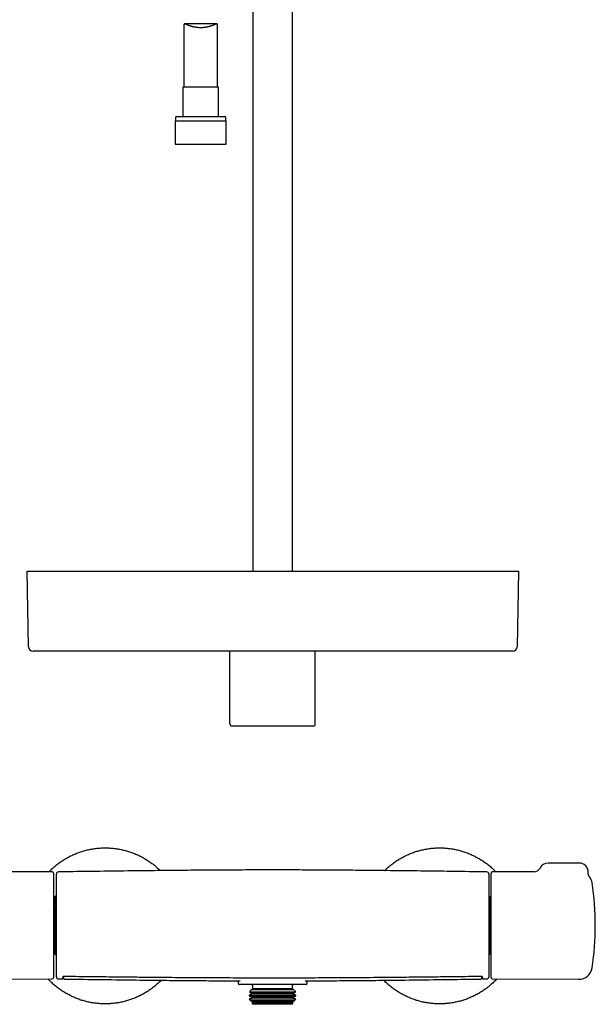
# Model space of a CAD drawing. Header units: millimetres. Extents: x 8 to 822, y 12 to 1777.
# Tile 10 of 14: x 327 to 585, y 951 to 1393. Entities that reach past the tile are written whole.
import ezdxf

# ---------------------------------------------------------------- set-up
doc = ezdxf.new("R2010")
doc.units = ezdxf.units.MM

msp = doc.modelspace()

# ---------------------------------------------------------------- linework, layer by layer
at = {"color": 7, "linetype": 'Continuous', "lineweight": 30}
for p, q in [((431.25, 1405.96), (431.25, 1145.68)), ((449.05, 1145.68), (449.05, 1405.96)), ((400.4, 1390.84), (400.4, 1362.84)), ((415.13, 1391.2), (400.68, 1391.2)), ((415.4, 1362.84), (415.4, 1390.84)), ((399.85, 1362.84), (399.85, 1349.71)), ((407.9, 1362.84), (399.85, 1362.84)), ((415.95, 1362.84), (407.9, 1362.84)), ((415.95, 1349.71), (415.95, 1362.84)), ((396.6, 1349.21), (396.6, 1347.71)), ((397.1, 1349.71), (407.9, 1349.71)), ((407.9, 1349.71), (418.7, 1349.71)), ((419.2, 1347.71), (419.2, 1349.21)), ((396.43, 1347.71), (396.43, 1337.21)), ((396.43, 1347.71), (407.9, 1347.71)), ((407.9, 1347.71), (419.38, 1347.71)), ((419.38, 1337.21), (419.38, 1347.71)), ((396.43, 1337.21), (407.9, 1337.21)), ((407.9, 1337.21), (419.38, 1337.21)), ((330.68, 1111.65), (330.09, 1145.68)), ((330.09, 1145.68), (344.08, 1145.68)), ((344.08, 1145.68), (536.39, 1145.68)), ((536.39, 1145.68), (550.39, 1145.68)), ((550.39, 1145.68), (549.8, 1111.65)), ((344.68, 1109.68), (332.68, 1109.68)), ((535.8, 1109.68), (344.68, 1109.68)), ((420.98, 1077.13), (420.98, 1109.68)), ((459.32, 1077.13), (459.32, 1109.68)), ((547.8, 1109.68), (535.8, 1109.68)), ((427.65, 1076.13), (421.99, 1076.13)), ((452.65, 1076.13), (427.65, 1076.13)), ((458.31, 1076.13), (452.65, 1076.13)), ((577.7, 1014.63), (563.7, 1014.63)), ((341.3, 1010.64), (322.57, 1010.72)), ((341.8, 1010.14), (341.8, 963.13)), ((536.16, 1010.64), (536.16, 1010.64)), ((538.2, 963.13), (538.2, 1010.14)), ((557.43, 1010.72), (538.7, 1010.64)), ((582.31, 1008.47), (582.31, 1008.47)), ((342.43, 999.38), (341.8, 999.38)), ((342.43, 999.38), (342.43, 996)), ((538.2, 999.38), (537.57, 999.38)), ((537.57, 996), (537.57, 999.38)), ((342.43, 996), (342.3, 996)), ((342.3, 996), (342.3, 995.29)), ((342.52, 995.39), (342.3, 995.39)), ((342.3, 995.29), (342.43, 995.29)), ((342.43, 995.29), (342.43, 977.98)), ((537.48, 995.39), (537.7, 995.39)), ((537.57, 996), (537.7, 996)), ((537.57, 977.98), (537.57, 995.29)), ((537.57, 995.29), (537.7, 995.29)), ((537.7, 996), (537.7, 995.29)), ((342.43, 977.98), (342.3, 977.98)), ((342.3, 977.27), (342.3, 977.98)), ((342.52, 977.87), (342.3, 977.87)), ((342.43, 977.27), (342.3, 977.27)), ((342.43, 977.27), (342.43, 973.88)), ((537.48, 977.87), (537.7, 977.87)), ((537.57, 977.98), (537.7, 977.98)), ((537.57, 973.88), (537.57, 977.27)), ((537.57, 977.27), (537.7, 977.27)), ((537.7, 977.98), (537.7, 977.27)), ((341.8, 973.88), (342.43, 973.88)), ((537.57, 973.88), (538.2, 973.88)), ((302.47, 962.46), (341.3, 962.63)), ((344.14, 962.62), (345.8, 962.6)), ((345.8, 962.6), (345.8, 962.6)), ((346.8, 962.58), (346.8, 962.58)), ((424.65, 961.2), (424.65, 960.63)), ((455.15, 960.13), (425.15, 960.13)), ((431.15, 959.73), (431.15, 958.23)), ((449.15, 958.23), (449.15, 959.73)), ((455.65, 960.63), (455.65, 961.21)), ((455.65, 961.21), (455.65, 961.21)), ((533.5, 962.58), (533.5, 962.58)), ((534.5, 962.6), (536.16, 962.62)), ((534.5, 962.6), (534.5, 962.6)), ((538.7, 962.63), (577.53, 962.46)), ((431.03, 956.13), (429.67, 955.35)), ((429.67, 955.35), (429.67, 955.11)), ((450.63, 955.35), (429.67, 955.35)), ((429.67, 955.11), (431.03, 954.33)), ((429.67, 955.11), (443.22, 955.11)), ((430.6, 957.68), (429.77, 956.85)), ((429.77, 956.85), (431.03, 956.13)), ((429.77, 956.85), (443.19, 956.85)), ((431.03, 957.93), (430.6, 957.68)), ((449.7, 957.68), (430.6, 957.68)), ((431.15, 958.23), (430.91, 957.99)), ((430.91, 957.99), (431.03, 957.93)), ((430.91, 957.99), (442.86, 957.99)), ((449.27, 957.93), (431.03, 957.93)), ((449.27, 956.13), (431.03, 956.13)), ((449.15, 958.23), (431.15, 958.23)), ((442.86, 957.99), (449.39, 957.99)), ((443.19, 956.85), (450.53, 956.85)), ((443.22, 955.11), (450.63, 955.11)), ((449.39, 957.99), (449.15, 958.23)), ((449.27, 957.93), (449.39, 957.99)), ((449.7, 957.68), (449.27, 957.93)), ((449.27, 956.13), (450.53, 956.85)), ((450.63, 955.35), (449.27, 956.13)), ((449.27, 954.33), (450.63, 955.11)), ((450.53, 956.85), (449.7, 957.68)), ((450.63, 955.11), (450.63, 955.35)), ((431.03, 954.33), (429.71, 953.57)), ((429.71, 953.57), (430.39, 952.9)), ((450.59, 953.57), (429.71, 953.57)), ((430.39, 952.9), (431.03, 952.53)), ((430.39, 952.9), (443.01, 952.9)), ((431.03, 952.53), (430.85, 952.43)), ((430.85, 952.43), (431.05, 952.23)), ((449.45, 952.43), (430.85, 952.43)), ((449.27, 954.33), (431.03, 954.33)), ((449.27, 952.53), (431.03, 952.53)), ((431.05, 952.23), (431.05, 951.53)), ((449.25, 952.23), (431.05, 952.23)), ((431.05, 951.53), (431.35, 951.23)), ((449.25, 951.53), (431.05, 951.53)), ((448.95, 951.23), (431.35, 951.23)), ((443.01, 952.9), (449.91, 952.9)), ((448.95, 951.23), (449.25, 951.53)), ((449.25, 952.23), (449.45, 952.43)), ((449.25, 951.53), (449.25, 952.23)), ((450.59, 953.57), (449.27, 954.33)), ((449.27, 952.53), (449.91, 952.9)), ((449.45, 952.43), (449.27, 952.53)), ((449.91, 952.9), (450.59, 953.57))]:
    msp.add_line(p, q, dxfattribs=at)
for centre, radius, start, end in [((397.1, 1349.21), 0.5, 90, 180), ((418.7, 1349.21), 0.5, 0, 90), ((332.68, 1111.68), 2, 181, 270), ((547.8, 1111.68), 2, 270, 359), ((557.42, 1013.72), 3, 270.2518, 333.8743), ((563.7, 1010.63), 4, 90, 153.8538), ((577.7, 1010.63), 4, 357.2547, 90), ((341.3, 1010.14), 0.5, 360, 89.75), ((344.15, 1009.65), 1, 90.7988, 180), ((536.15, 1009.65), 1, 359.9997, 89.2025), ((538.7, 1010.14), 0.5, 90.25, 180), ((577.56, 1004.81), 6, 8.4268, 37.6145), ((454.9, 986.63), 130, 351.5732, 8.4268), ((343.31, 998.95), 0.98, 99.533, 153.9742), ((536.69, 998.95), 0.98, 26.0258, 61.8731), ((343.31, 974.31), 0.98, 206.0258, 260.4658), ((536.69, 974.31), 0.98, 298.0722, 333.9742), ((344.15, 963.62), 1, 179.7606, 269.2022), ((536.15, 963.62), 1, 270.7988, 0), ((577.56, 968.46), 6, 269.75, 351.5732), ((341.3, 963.13), 0.5, 270.25, 0), ((425.15, 960.63), 0.5, 180, 270), ((430.65, 959.73), 0.5, 0, 53.1301), ((449.65, 959.73), 0.5, 126.8699, 180), ((455.15, 960.63), 0.5, 270, 0), ((538.7, 963.13), 0.5, 180, 269.75)]:
    msp.add_arc(centre, radius, start, end, dxfattribs=at)
for centre, start_param, end_param in [((421.99, 1077.13), 0, 1.570796), ((458.31, 1077.13), 1.570796, 3.141593)]:
    msp.add_ellipse(centre, major_axis=(-1.01, 0), ratio=0.994104, start_param=start_param, end_param=end_param, dxfattribs=at)
for points, knots in [([(415.4, 1390.84), (415.4, 1390.85), (415.4, 1390.89), (415.4, 1390.94), (415.39, 1391), (415.37, 1391.06), (415.35, 1391.1), (415.32, 1391.14), (415.28, 1391.16), (415.24, 1391.18), (415.19, 1391.2), (415.14, 1391.2), (415.07, 1391.2), (415, 1391.19), (414.91, 1391.17), (414.82, 1391.14), (414.72, 1391.11), (414.61, 1391.07), (414.49, 1391.02), (414.37, 1390.98), (414.22, 1390.92), (414.03, 1390.84), (413.78, 1390.73), (413.47, 1390.61), (413.14, 1390.48), (412.82, 1390.37), (412.53, 1390.27), (412.27, 1390.18), (412.01, 1390.1), (411.74, 1390.03), (411.46, 1389.95), (411.17, 1389.88), (410.87, 1389.81), (410.56, 1389.75), (410.25, 1389.7), (409.9, 1389.64), (409.49, 1389.59), (409.11, 1389.56), (408.79, 1389.53), (408.55, 1389.52), (408.31, 1389.51), (408.04, 1389.51), (407.76, 1389.51), (407.41, 1389.52), (407.04, 1389.53), (406.62, 1389.56), (406.2, 1389.61), (405.83, 1389.66), (405.51, 1389.71), (405.25, 1389.75), (404.99, 1389.81), (404.73, 1389.86), (404.48, 1389.92), (404.23, 1389.98), (403.99, 1390.05), (403.76, 1390.12), (403.52, 1390.19), (403.24, 1390.28), (402.94, 1390.39), (402.61, 1390.51), (402.29, 1390.63), (402.03, 1390.74), (401.82, 1390.82), (401.67, 1390.88), (401.53, 1390.94), (401.4, 1390.99), (401.27, 1391.04), (401.15, 1391.09), (401.04, 1391.13), (400.94, 1391.16), (400.83, 1391.18), (400.71, 1391.2), (400.63, 1391.2), (400.57, 1391.18), (400.53, 1391.16), (400.49, 1391.14), (400.46, 1391.11), (400.44, 1391.07), (400.42, 1391.02), (400.41, 1390.97), (400.41, 1390.91), (400.41, 1390.86), (400.4, 1390.84)], [0, 0, 0, 0, 0.003644, 0.0128, 0.021956, 0.030928, 0.039901, 0.048956, 0.058012, 0.06723, 0.07645, 0.085745, 0.09504, 0.105466, 0.115893, 0.126401, 0.13691, 0.147564, 0.158219, 0.168936, 0.179653, 0.193147, 0.213566, 0.234067, 0.254813, 0.275639, 0.289644, 0.303233, 0.316869, 0.330529, 0.344372, 0.358242, 0.372305, 0.386398, 0.400552, 0.413522, 0.43318, 0.452931, 0.462957, 0.472983, 0.483061, 0.493139, 0.506727, 0.518421, 0.536115, 0.553881, 0.571864, 0.589918, 0.602061, 0.613835, 0.62561, 0.637457, 0.649304, 0.661294, 0.673284, 0.685342, 0.6974, 0.710282, 0.729749, 0.749282, 0.76902, 0.788828, 0.802138, 0.813084, 0.82403, 0.835035, 0.84604, 0.857181, 0.868321, 0.879547, 0.890771, 0.90751, 0.924346, 0.932878, 0.941411, 0.950009, 0.958607, 0.966986, 0.975365, 0.983813, 0.992261, 1, 1, 1, 1]), ([(339.8, 1010.64), (339.91, 1010.76), (340.24, 1011.1), (340.82, 1011.66), (341.52, 1012.32), (342.25, 1012.97), (343.01, 1013.61), (343.8, 1014.23), (344.61, 1014.83), (345.44, 1015.41), (346.28, 1015.96), (347.13, 1016.48), (347.97, 1016.97), (348.82, 1017.43), (349.68, 1017.87), (350.55, 1018.28), (351.43, 1018.67), (352.32, 1019.03), (353.22, 1019.37), (354.14, 1019.68), (355.09, 1019.98), (356.06, 1020.26), (357.04, 1020.5), (358.02, 1020.72), (359.01, 1020.91), (359.99, 1021.06), (360.96, 1021.19), (361.92, 1021.29), (362.88, 1021.37), (363.84, 1021.41), (364.8, 1021.43), (365.76, 1021.43), (366.73, 1021.4), (367.7, 1021.34), (368.69, 1021.25), (369.69, 1021.13), (370.69, 1020.98), (371.68, 1020.81), (372.67, 1020.6), (373.63, 1020.37), (374.58, 1020.12), (375.5, 1019.85), (376.41, 1019.55), (377.32, 1019.22), (378.22, 1018.87), (379.1, 1018.5), (379.98, 1018.1), (380.86, 1017.67), (381.74, 1017.21), (382.62, 1016.72), (383.48, 1016.2), (384.33, 1015.66), (385.17, 1015.09), (385.97, 1014.51), (386.75, 1013.92), (387.49, 1013.31), (388.23, 1012.69), (388.94, 1012.04), (389.45, 1011.55), (389.72, 1011.28), (389.77, 1011.23)], [0, 0, 0, 0, 0.008549, 0.025837, 0.043125, 0.060413, 0.078524, 0.096636, 0.114747, 0.132858, 0.150969, 0.169081, 0.186369, 0.203657, 0.220945, 0.238233, 0.255521, 0.272809, 0.290097, 0.307385, 0.325496, 0.343607, 0.361719, 0.37983, 0.397941, 0.416052, 0.43334, 0.450629, 0.467917, 0.485205, 0.502493, 0.519781, 0.537069, 0.554357, 0.572468, 0.590579, 0.608691, 0.626802, 0.644913, 0.663024, 0.680312, 0.6976, 0.714888, 0.732176, 0.749464, 0.766753, 0.784041, 0.801329, 0.81944, 0.837551, 0.855662, 0.873774, 0.891885, 0.909996, 0.927284, 0.944572, 0.96186, 0.979148, 0.996436, 1, 1, 1, 1]), ([(490.38, 1011.23), (490.44, 1011.29), (490.73, 1011.59), (491.28, 1012.11), (492.03, 1012.78), (492.79, 1013.42), (493.55, 1014.04), (494.32, 1014.62), (495.1, 1015.18), (495.9, 1015.71), (496.71, 1016.23), (497.54, 1016.72), (498.37, 1017.19), (499.24, 1017.65), (500.13, 1018.09), (501.05, 1018.5), (501.98, 1018.89), (502.92, 1019.26), (503.87, 1019.59), (504.81, 1019.9), (505.75, 1020.17), (506.68, 1020.41), (507.62, 1020.63), (508.56, 1020.82), (509.51, 1020.99), (510.46, 1021.13), (511.42, 1021.24), (512.39, 1021.33), (513.38, 1021.39), (514.39, 1021.43), (515.4, 1021.43), (516.41, 1021.41), (517.41, 1021.36), (518.4, 1021.28), (519.37, 1021.17), (520.33, 1021.04), (521.28, 1020.88), (522.22, 1020.7), (523.16, 1020.49), (524.09, 1020.25), (525.02, 1019.99), (525.95, 1019.7), (526.89, 1019.38), (527.84, 1019.03), (528.77, 1018.65), (529.69, 1018.24), (530.6, 1017.8), (531.48, 1017.35), (532.34, 1016.88), (533.17, 1016.39), (533.99, 1015.89), (534.79, 1015.35), (535.58, 1014.8), (536.35, 1014.23), (537.11, 1013.63), (537.86, 1013.01), (538.6, 1012.35), (539.34, 1011.66), (539.92, 1011.09), (540.25, 1010.75), (540.34, 1010.64)], [0, 0, 0, 0, 0.0044681, 0.02258, 0.0406919, 0.0588038, 0.0760925, 0.0933812, 0.11067, 0.1279587, 0.1452474, 0.1625361, 0.1798248, 0.1971135, 0.2152254, 0.2333373, 0.2514493, 0.2695612, 0.2876731, 0.305785, 0.3230737, 0.3403625, 0.3576512, 0.3749399, 0.3922286, 0.4095173, 0.426806, 0.4440947, 0.4622066, 0.4803186, 0.4984305, 0.5165424, 0.5346543, 0.5527663, 0.570055, 0.5873437, 0.6046324, 0.6219211, 0.6392098, 0.6564985, 0.6737872, 0.6910759, 0.7091878, 0.7272998, 0.7454117, 0.7635236, 0.7816355, 0.7997475, 0.8170362, 0.8343249, 0.8516136, 0.8689023, 0.886191, 0.9034797, 0.9207684, 0.9380571, 0.956169, 0.974281, 0.9923929, 1, 1, 1, 1]), ([(343.15, 963.62), (343.15, 963.62), (343.15, 963.62), (343.15, 963.65), (343.15, 963.7), (343.15, 963.78), (343.15, 963.88), (343.15, 964.01), (343.15, 964.17), (343.15, 964.35), (343.15, 964.55), (343.15, 964.78), (343.15, 965.03), (343.15, 965.32), (343.15, 965.63), (343.15, 965.96), (343.15, 966.32), (343.15, 966.7), (343.15, 967.09), (343.15, 967.51), (343.15, 967.94), (343.15, 968.4), (343.15, 968.89), (343.15, 969.4), (343.15, 969.94), (343.15, 970.49), (343.15, 971.06), (343.15, 971.63), (343.15, 972.22), (343.15, 972.83), (343.15, 973.45), (343.15, 974.09), (343.15, 974.76), (343.15, 975.44), (343.15, 976.13), (343.15, 976.84), (343.15, 977.55), (343.15, 978.27), (343.15, 978.99), (343.15, 979.71), (343.15, 980.45), (343.15, 981.19), (343.15, 981.95), (343.15, 982.73), (343.15, 983.51), (343.15, 984.29), (343.15, 985.06), (343.15, 985.84), (343.15, 986.6), (343.15, 987.36), (343.15, 988.13), (343.15, 988.9), (343.15, 989.67), (343.15, 990.45), (343.15, 991.22), (343.15, 991.99), (343.15, 992.74), (343.15, 993.49), (343.15, 994.21), (343.15, 994.93), (343.15, 995.64), (343.15, 996.34), (343.15, 997.04), (343.15, 997.74), (343.15, 998.42), (343.15, 999.09), (343.15, 999.74), (343.15, 1000.36), (343.15, 1000.97), (343.15, 1001.56), (343.15, 1002.14), (343.15, 1002.7), (343.15, 1003.25), (343.15, 1003.78), (343.15, 1004.3), (343.15, 1004.79), (343.15, 1005.26), (343.15, 1005.7), (343.15, 1006.12), (343.15, 1006.52), (343.15, 1006.89), (343.15, 1007.25), (343.15, 1007.58), (343.15, 1007.9), (343.15, 1008.19), (343.15, 1008.45), (343.15, 1008.68), (343.15, 1008.89), (343.15, 1009.07), (343.15, 1009.23), (343.15, 1009.36), (343.15, 1009.47), (343.15, 1009.56), (343.15, 1009.61), (343.15, 1009.64), (343.15, 1009.64), (343.15, 1009.64)], [0, 0, 0, 0, 0.006244, 0.016813, 0.027383, 0.037946, 0.048498, 0.059074, 0.069659, 0.080247, 0.090831, 0.101407, 0.112291, 0.123185, 0.134082, 0.144976, 0.15586, 0.166456, 0.177061, 0.187669, 0.198274, 0.20887, 0.219774, 0.230688, 0.241605, 0.252519, 0.263423, 0.274018, 0.284622, 0.295229, 0.305833, 0.316429, 0.327331, 0.338242, 0.349157, 0.360068, 0.37097, 0.381545, 0.392129, 0.402716, 0.413301, 0.423876, 0.434758, 0.445648, 0.456542, 0.467433, 0.478314, 0.488878, 0.499452, 0.510028, 0.520602, 0.531166, 0.542038, 0.552918, 0.563803, 0.574683, 0.585555, 0.596119, 0.606692, 0.617268, 0.62784, 0.638404, 0.649276, 0.660157, 0.671042, 0.681923, 0.692795, 0.703369, 0.713952, 0.724538, 0.735121, 0.745695, 0.756577, 0.767469, 0.778364, 0.789256, 0.800138, 0.810708, 0.821287, 0.831869, 0.842448, 0.853019, 0.863895, 0.87478, 0.885669, 0.896555, 0.907431, 0.918001, 0.928579, 0.93916, 0.949739, 0.960309, 0.971183, 0.982066, 0.992953, 1, 1, 1, 1]), ([(536.16, 1010.65), (531.97, 1010.71), (523.24, 1010.83), (509.99, 1011), (496.41, 1011.17), (483.8, 1011.3), (472.16, 1011.41), (461.49, 1011.48), (450.82, 1011.52), (440.08, 1011.54), (429.29, 1011.52), (418.42, 1011.47), (407.56, 1011.4), (396.69, 1011.31), (384.71, 1011.18), (371.6, 1011.02), (357.7, 1010.84), (348.55, 1010.71), (344.14, 1010.65)], [0, 0, 0, 0, 0.065587, 0.136308, 0.207029, 0.277748, 0.333312, 0.388875, 0.444438, 0.5, 0.556572, 0.613145, 0.669718, 0.726293, 0.782868, 0.856956, 0.931045, 1, 1, 1, 1]), ([(537.15, 1009.64), (537.15, 1009.64), (537.15, 1009.64), (537.15, 1009.62), (537.15, 1009.56), (537.15, 1009.48), (537.15, 1009.38), (537.15, 1009.24), (537.15, 1009.08), (537.15, 1008.9), (537.15, 1008.69), (537.15, 1008.46), (537.15, 1008.2), (537.15, 1007.92), (537.15, 1007.62), (537.15, 1007.29), (537.15, 1006.93), (537.15, 1006.55), (537.15, 1006.14), (537.15, 1005.72), (537.15, 1005.27), (537.15, 1004.81), (537.15, 1004.33), (537.15, 1003.83), (537.15, 1003.31), (537.15, 1002.77), (537.15, 1002.2), (537.15, 1001.61), (537.15, 1001.01), (537.15, 1000.38), (537.15, 999.75), (537.15, 999.11), (537.15, 998.46), (537.15, 997.8), (537.15, 997.12), (537.15, 996.43), (537.15, 995.72), (537.15, 994.99), (537.15, 994.25), (537.15, 993.51), (537.15, 992.76), (537.15, 992.01), (537.15, 991.27), (537.15, 990.51), (537.15, 989.76), (537.15, 988.99), (537.15, 988.22), (537.15, 987.43), (537.15, 986.64), (537.15, 985.86), (537.15, 985.08), (537.15, 984.31), (537.15, 983.55), (537.15, 982.79), (537.15, 982.04), (537.15, 981.29), (537.15, 980.53), (537.15, 979.78), (537.15, 979.03), (537.15, 978.29), (537.15, 977.57), (537.15, 976.86), (537.15, 976.17), (537.15, 975.5), (537.15, 974.83), (537.15, 974.17), (537.15, 973.53), (537.15, 972.88), (537.15, 972.26), (537.15, 971.65), (537.15, 971.07), (537.15, 970.51), (537.15, 969.97), (537.15, 969.45), (537.15, 968.95), (537.15, 968.46), (537.15, 967.99), (537.15, 967.54), (537.15, 967.11), (537.15, 966.71), (537.15, 966.33), (537.15, 965.97), (537.15, 965.65), (537.15, 965.35), (537.15, 965.07), (537.15, 964.81), (537.15, 964.57), (537.15, 964.36), (537.15, 964.18), (537.15, 964.02), (537.15, 963.89), (537.15, 963.78), (537.15, 963.7), (537.15, 963.65), (537.15, 963.62), (537.15, 963.62), (537.15, 963.62)], [0, 0, 0, 0, 0.006312, 0.016892, 0.02747, 0.038039, 0.048913, 0.059796, 0.070682, 0.081566, 0.092439, 0.103008, 0.113586, 0.124167, 0.134745, 0.145314, 0.15619, 0.167076, 0.177965, 0.188851, 0.199728, 0.210301, 0.220883, 0.231468, 0.24205, 0.252624, 0.263506, 0.274397, 0.285292, 0.296184, 0.307066, 0.31763, 0.328202, 0.338778, 0.34935, 0.359914, 0.370785, 0.381666, 0.392549, 0.40343, 0.414301, 0.424866, 0.43544, 0.446016, 0.45659, 0.467155, 0.478025, 0.488905, 0.499788, 0.510667, 0.521537, 0.532113, 0.542697, 0.553284, 0.563868, 0.574444, 0.585324, 0.596214, 0.607107, 0.617997, 0.628877, 0.639471, 0.650074, 0.660681, 0.671284, 0.681878, 0.69278, 0.703692, 0.714606, 0.725517, 0.736419, 0.747014, 0.757618, 0.768224, 0.778828, 0.789423, 0.800328, 0.811242, 0.822159, 0.833073, 0.843977, 0.854552, 0.865136, 0.875723, 0.886307, 0.896882, 0.907766, 0.918659, 0.929556, 0.94045, 0.951334, 0.961885, 0.972449, 0.983018, 0.993586, 1, 1, 1, 1]), ([(582.31, 1008.47), (582.31, 1008.47), (582.28, 1008.51), (582.23, 1008.58), (582.15, 1008.7), (582.09, 1008.81), (582.03, 1008.92), (581.97, 1009.03), (581.92, 1009.16), (581.87, 1009.28), (581.82, 1009.42), (581.78, 1009.55), (581.75, 1009.69), (581.73, 1009.83), (581.71, 1009.97), (581.7, 1010.11), (581.69, 1010.25), (581.69, 1010.36), (581.69, 1010.42), (581.7, 1010.44)], [0, 0, 0, 0, 0.003931, 0.067754, 0.135339, 0.192357, 0.252034, 0.314153, 0.377836, 0.442579, 0.508062, 0.574073, 0.640475, 0.707173, 0.774098, 0.841204, 0.908454, 0.975821, 1, 1, 1, 1]), ([(343.15, 996.38), (343.15, 996.38), (343.09, 996.37), (342.99, 996.35), (342.83, 996.3), (342.7, 996.24), (342.58, 996.16), (342.49, 996.07), (342.45, 996.02), (342.43, 996)], [0, 0, 0, 0, 0.002932, 0.180067, 0.357306, 0.534546, 0.711839, 0.889132, 1, 1, 1, 1]), ([(342.43, 995.29), (342.46, 995.32), (342.51, 995.39), (342.62, 995.48), (342.75, 995.56), (342.89, 995.61), (343.03, 995.65), (343.11, 995.66), (343.15, 995.67)], [0, 0, 0, 0, 0.177302, 0.354603, 0.532154, 0.709704, 0.887162, 1, 1, 1, 1]), ([(537.57, 996), (537.54, 996.03), (537.49, 996.1), (537.38, 996.19), (537.27, 996.26), (537.18, 996.29), (537.15, 996.3)], [0, 0, 0, 0, 0.269673, 0.539345, 0.809026, 1, 1, 1, 1]), ([(537.15, 995.6), (537.15, 995.59), (537.21, 995.58), (537.3, 995.53), (537.42, 995.45), (537.51, 995.37), (537.55, 995.31), (537.57, 995.29)], [0, 0, 0, 0, 0.025195, 0.294113, 0.563111, 0.832111, 1, 1, 1, 1]), ([(343.15, 977.6), (343.15, 977.6), (343.09, 977.6), (342.99, 977.63), (342.83, 977.67), (342.7, 977.74), (342.58, 977.82), (342.49, 977.9), (342.45, 977.96), (342.43, 977.98)], [0, 0, 0, 0, 0.003038, 0.180281, 0.35752, 0.53476, 0.712053, 0.889347, 1, 1, 1, 1]), ([(343.15, 976.89), (343.15, 976.89), (343.09, 976.9), (342.99, 976.92), (342.83, 976.97), (342.7, 977.03), (342.58, 977.11), (342.49, 977.19), (342.45, 977.25), (342.43, 977.27)], [0, 0, 0, 0, 0.003038, 0.180281, 0.35752, 0.53476, 0.712053, 0.889347, 1, 1, 1, 1]), ([(537.15, 977.67), (537.15, 977.67), (537.21, 977.69), (537.3, 977.74), (537.42, 977.82), (537.51, 977.9), (537.55, 977.96), (537.57, 977.98)], [0, 0, 0, 0, 0.025195, 0.294113, 0.563111, 0.832111, 1, 1, 1, 1]), ([(537.15, 976.96), (537.15, 976.97), (537.21, 976.98), (537.3, 977.03), (537.42, 977.11), (537.51, 977.19), (537.55, 977.25), (537.57, 977.27)], [0, 0, 0, 0, 0.025195, 0.294113, 0.563111, 0.832111, 1, 1, 1, 1]), ([(346.05, 963.65), (346.04, 963.59), (346.04, 963.47), (346.04, 963.31), (346.03, 963.22), (346.03, 963.18)], [0, 0, 0, 0, 0.333237, 0.666618, 1, 1, 1, 1]), ([(346.05, 963.64), (346.05, 963.64), (346.05, 963.64), (346.05, 963.64), (346.05, 963.65), (346.06, 963.66), (346.07, 963.68), (346.09, 963.7), (346.11, 963.72), (346.13, 963.74), (346.16, 963.76), (346.19, 963.78), (346.23, 963.79), (346.27, 963.81), (346.31, 963.82), (346.35, 963.83), (346.39, 963.84), (346.43, 963.85), (346.47, 963.85), (346.5, 963.86), (346.53, 963.86), (346.54, 963.86), (346.54, 963.86)], [0, 0, 0, 0, 0.0205993, 0.1072763, 0.1877405, 0.2636232, 0.3438809, 0.4122569, 0.4812629, 0.5502456, 0.611236, 0.6669156, 0.7190216, 0.7743793, 0.8187873, 0.8571009, 0.8907318, 0.9208241, 0.9485131, 0.9728134, 0.9983256, 1, 1, 1, 1]), ([(346.24, 963.8), (346.24, 963.8), (346.24, 963.75), (346.25, 963.67), (346.26, 963.56), (346.26, 963.45), (346.27, 963.36), (346.28, 963.27), (346.29, 963.18), (346.29, 963.13), (346.3, 963.08), (346.3, 963.05), (346.3, 963.03), (346.3, 963.03)], [0, 0, 0, 0, 0.003261, 0.129147, 0.255331, 0.381953, 0.509212, 0.637408, 0.767009, 0.873859, 0.941223, 0.989218, 1, 1, 1, 1]), ([(346.55, 963.86), (348.29, 963.84), (353.46, 963.77), (361.7, 963.68), (370.86, 963.58), (379.03, 963.5), (386.39, 963.42), (393.19, 963.36), (399.56, 963.31), (405.8, 963.27), (411.94, 963.23), (418.01, 963.2), (423.8, 963.18), (429.37, 963.16), (434.74, 963.15), (439.94, 963.15), (445.04, 963.15), (450.12, 963.16), (455.31, 963.17), (460.65, 963.19), (466.16, 963.22), (471.89, 963.25), (477.84, 963.29), (484.08, 963.34), (490.66, 963.39), (497.65, 963.46), (505.2, 963.54), (513.52, 963.62), (523.08, 963.73), (529.95, 963.81), (533.71, 963.86), (533.75, 963.86)], [0, 0, 0, 0, 0.0279571, 0.0829257, 0.1319782, 0.1748285, 0.213819, 0.24991, 0.283775, 0.3158628, 0.3498721, 0.382199, 0.4130889, 0.4427719, 0.4714205, 0.4991679, 0.5261194, 0.5530176, 0.5806746, 0.609165, 0.6385963, 0.6691019, 0.7008514, 0.7340662, 0.7690453, 0.8062095, 0.8461851, 0.8899785, 0.9396397, 0.999354, 1, 1, 1, 1]), ([(533.75, 963.86), (533.77, 963.86), (533.79, 963.86), (533.83, 963.85), (533.87, 963.85), (533.91, 963.84), (533.95, 963.83), (533.99, 963.82), (534.02, 963.81), (534.06, 963.8), (534.1, 963.78), (534.13, 963.76), (534.16, 963.74), (534.18, 963.73), (534.21, 963.71), (534.23, 963.68), (534.24, 963.67), (534.25, 963.65), (534.25, 963.65), (534.25, 963.64), (534.25, 963.64), (534.25, 963.64)], [0, 0, 0, 0, 0.025416, 0.050996, 0.078658, 0.109025, 0.142801, 0.180319, 0.221532, 0.269544, 0.320695, 0.375031, 0.433875, 0.499103, 0.573843, 0.643675, 0.714578, 0.791511, 0.870196, 0.95395, 1, 1, 1, 1]), ([(534, 963.03), (534, 963.04), (534, 963.05), (534, 963.08), (534.01, 963.13), (534.01, 963.18), (534.02, 963.25), (534.03, 963.33), (534.03, 963.43), (534.04, 963.54), (534.05, 963.65), (534.05, 963.74), (534.06, 963.79), (534.06, 963.8)], [0, 0, 0, 0, 0.023429, 0.064584, 0.127631, 0.2266, 0.330052, 0.462284, 0.592245, 0.720639, 0.848016, 0.974711, 1, 1, 1, 1]), ([(534.26, 963.27), (534.26, 963.27), (534.26, 963.32), (534.26, 963.45), (534.25, 963.58), (534.25, 963.65)], [0, 0, 0, 0, 0.04133, 0.520859, 1, 1, 1, 1]), ([(390.16, 962.03), (390.11, 961.98), (389.84, 961.69), (389.33, 961.2), (388.63, 960.54), (387.9, 959.89), (387.14, 959.25), (386.35, 958.63), (385.54, 958.03), (384.71, 957.45), (383.87, 956.9), (383.02, 956.38), (382.18, 955.89), (381.33, 955.43), (380.47, 954.99), (379.6, 954.58), (378.72, 954.2), (377.83, 953.83), (376.93, 953.49), (376.01, 953.18), (375.06, 952.88), (374.09, 952.61), (373.11, 952.36), (372.13, 952.14), (371.14, 951.95), (370.16, 951.8), (369.19, 951.67), (368.23, 951.57), (367.27, 951.5), (366.31, 951.45), (365.35, 951.43), (364.38, 951.43), (363.42, 951.47), (362.45, 951.52), (361.46, 951.61), (360.46, 951.73), (359.46, 951.88), (358.47, 952.05), (357.48, 952.26), (356.51, 952.49), (355.57, 952.74), (354.65, 953.01), (353.73, 953.31), (352.83, 953.64), (351.93, 953.99), (351.04, 954.36), (350.17, 954.76), (349.29, 955.19), (348.41, 955.65), (347.53, 956.14), (346.67, 956.66), (345.82, 957.2), (344.98, 957.77), (344.18, 958.35), (343.4, 958.94), (342.65, 959.55), (341.92, 960.17), (341.21, 960.82), (340.52, 961.49), (339.92, 962.09), (339.56, 962.47), (339.42, 962.62)], [0, 0, 0, 0, 0.003799, 0.020746, 0.037694, 0.054641, 0.072396, 0.09015, 0.107905, 0.125659, 0.143413, 0.161168, 0.178115, 0.195063, 0.21201, 0.228958, 0.245905, 0.262853, 0.2798, 0.296747, 0.314502, 0.332256, 0.350011, 0.367765, 0.38552, 0.403274, 0.420221, 0.437169, 0.454116, 0.471064, 0.488011, 0.504959, 0.521906, 0.538854, 0.556608, 0.574362, 0.592117, 0.609871, 0.627626, 0.64538, 0.662328, 0.679275, 0.696223, 0.71317, 0.730117, 0.747065, 0.764012, 0.78096, 0.798714, 0.816469, 0.834223, 0.851978, 0.869732, 0.887486, 0.904434, 0.921381, 0.938329, 0.955276, 0.972224, 0.989171, 1, 1, 1, 1]), ([(345.8, 962.6), (345.81, 962.6), (345.83, 962.6), (345.86, 962.6), (345.9, 962.62), (345.92, 962.63), (345.94, 962.65), (345.96, 962.67), (345.97, 962.69), (345.98, 962.7), (345.99, 962.72), (345.99, 962.73), (346, 962.75), (346, 962.76), (346, 962.77), (346.01, 962.79), (346.01, 962.82), (346.01, 962.85), (346.02, 962.89), (346.02, 962.94), (346.02, 963), (346.03, 963.07), (346.03, 963.12), (346.03, 963.16), (346.03, 963.17)], [0, 0, 0, 0, 0.007562, 0.018479, 0.028986, 0.039254, 0.049487, 0.059957, 0.071091, 0.083471, 0.097837, 0.115159, 0.136797, 0.164814, 0.202697, 0.257468, 0.34962, 0.454149, 0.553484, 0.658852, 0.7608, 0.861214, 0.9609, 1, 1, 1, 1]), ([(346.3, 963.03), (346.3, 963.03), (346.31, 963.02), (346.31, 963.01), (346.31, 962.99), (346.31, 962.97), (346.32, 962.95), (346.33, 962.93), (346.34, 962.9), (346.35, 962.88), (346.36, 962.85), (346.38, 962.82), (346.4, 962.78), (346.43, 962.75), (346.47, 962.71), (346.51, 962.68), (346.55, 962.65), (346.6, 962.62), (346.66, 962.6), (346.72, 962.59), (346.76, 962.58), (346.79, 962.58), (346.8, 962.58)], [0, 0, 0, 0, 0.101879, 0.23173, 0.294491, 0.358915, 0.418563, 0.468937, 0.512875, 0.552543, 0.589741, 0.625994, 0.662259, 0.69934, 0.737715, 0.777322, 0.817819, 0.858859, 0.900203, 0.941711, 0.987341, 1, 1, 1, 1]), ([(346.8, 962.58), (351.46, 962.52), (360.96, 962.39), (375.29, 962.2), (388.59, 962.04), (400.67, 961.92), (411.55, 961.84), (419.85, 961.78), (424.51, 961.77), (425.55, 961.77)], [0, 0, 0, 0, 0.177565, 0.361764, 0.545959, 0.684103, 0.822245, 0.960385, 1, 1, 1, 1]), ([(424.45, 961.77), (424.45, 961.76), (424.47, 961.75), (424.5, 961.71), (424.53, 961.65), (424.56, 961.59), (424.59, 961.52), (424.62, 961.44), (424.64, 961.36), (424.65, 961.28), (424.65, 961.23), (424.65, 961.2)], [0, 0, 0, 0, 0.04776, 0.160064, 0.28133, 0.402275, 0.523169, 0.644315, 0.765779, 0.887368, 1, 1, 1, 1]), ([(454.74, 961.77), (455.78, 961.77), (460.45, 961.78), (468.74, 961.84), (479.62, 961.92), (491.71, 962.04), (505.01, 962.2), (519.34, 962.39), (528.84, 962.52), (533.5, 962.58)], [0, 0, 0, 0, 0.039621, 0.17776, 0.315901, 0.454044, 0.638239, 0.822436, 1, 1, 1, 1]), ([(455.65, 961.21), (455.65, 961.22), (455.65, 961.26), (455.66, 961.33), (455.67, 961.41), (455.69, 961.49), (455.72, 961.56), (455.75, 961.62), (455.79, 961.68), (455.82, 961.73), (455.84, 961.76), (455.85, 961.77)], [0, 0, 0, 0, 0.062749, 0.183966, 0.304541, 0.42402, 0.542234, 0.659252, 0.775406, 0.891275, 1, 1, 1, 1]), ([(540.72, 962.62), (540.58, 962.47), (540.22, 962.07), (539.6, 961.45), (538.87, 960.75), (538.12, 960.08), (537.36, 959.44), (536.6, 958.83), (535.83, 958.24), (535.05, 957.68), (534.25, 957.15), (533.44, 956.63), (532.61, 956.14), (531.77, 955.67), (530.91, 955.21), (530.02, 954.78), (529.1, 954.36), (528.17, 953.97), (527.23, 953.6), (526.28, 953.27), (525.33, 952.96), (524.4, 952.69), (523.47, 952.45), (522.53, 952.23), (521.59, 952.04), (520.64, 951.87), (519.69, 951.73), (518.73, 951.62), (517.76, 951.53), (516.77, 951.47), (515.76, 951.43), (514.75, 951.43), (513.74, 951.45), (512.74, 951.5), (511.75, 951.58), (510.77, 951.69), (509.82, 951.82), (508.87, 951.98), (507.93, 952.16), (506.99, 952.37), (506.06, 952.61), (505.13, 952.87), (504.2, 953.16), (503.26, 953.48), (502.31, 953.83), (501.38, 954.22), (500.46, 954.62), (499.55, 955.06), (498.66, 955.51), (497.81, 955.98), (496.98, 956.47), (496.16, 956.98), (495.36, 957.51), (494.57, 958.06), (493.8, 958.63), (493.04, 959.23), (492.29, 959.85), (491.55, 960.51), (490.81, 961.2), (490.29, 961.71), (490.02, 961.99), (489.99, 962.03)], [0, 0, 0, 0, 0.010905, 0.02866, 0.046415, 0.064171, 0.081926, 0.098875, 0.115823, 0.132771, 0.14972, 0.166668, 0.183616, 0.200565, 0.217513, 0.235268, 0.253024, 0.270779, 0.288534, 0.30629, 0.324045, 0.340993, 0.357942, 0.37489, 0.391838, 0.408787, 0.425735, 0.442684, 0.459632, 0.477387, 0.495143, 0.512898, 0.530653, 0.548409, 0.566164, 0.583112, 0.600061, 0.617009, 0.633957, 0.650906, 0.667854, 0.684802, 0.701751, 0.719506, 0.737261, 0.755017, 0.772772, 0.790528, 0.808283, 0.825231, 0.84218, 0.859128, 0.876076, 0.893025, 0.909973, 0.926921, 0.94387, 0.961625, 0.97938, 0.997136, 1, 1, 1, 1]), ([(533.5, 962.58), (533.51, 962.58), (533.54, 962.58), (533.58, 962.59), (533.64, 962.6), (533.7, 962.62), (533.75, 962.65), (533.79, 962.68), (533.83, 962.71), (533.86, 962.74), (533.89, 962.78), (533.91, 962.81), (533.93, 962.84), (533.95, 962.87), (533.96, 962.89), (533.97, 962.92), (533.98, 962.94), (533.98, 962.96), (533.99, 962.98), (533.99, 963), (533.99, 963), (533.99, 963.02), (533.99, 963.03), (534, 963.03)], [0, 0, 0, 0, 0.01489, 0.058346, 0.100642, 0.141878, 0.182108, 0.221331, 0.259487, 0.296482, 0.332302, 0.367191, 0.401778, 0.436955, 0.473688, 0.513394, 0.557728, 0.608701, 0.668878, 0.741741, 0.790468, 0.837613, 1, 1, 1, 1]), ([(534.26, 963.26), (534.27, 963.24), (534.27, 963.2), (534.27, 963.13), (534.27, 963.06), (534.28, 963), (534.28, 962.94), (534.28, 962.89), (534.29, 962.85), (534.29, 962.81), (534.29, 962.79), (534.3, 962.77), (534.3, 962.75), (534.3, 962.74), (534.31, 962.72), (534.32, 962.71), (534.32, 962.69), (534.34, 962.67), (534.35, 962.66), (534.37, 962.64), (534.4, 962.62), (534.43, 962.61), (534.47, 962.6), (534.49, 962.6), (534.5, 962.6)], [0, 0, 0, 0, 0.052122, 0.141169, 0.230256, 0.31951, 0.40914, 0.4995, 0.591288, 0.686167, 0.789692, 0.832985, 0.865663, 0.888088, 0.906239, 0.921008, 0.933417, 0.944283, 0.954259, 0.963842, 0.973343, 0.982872, 0.992447, 1, 1, 1, 1])]:
    msp.add_open_spline(points, degree=3, knots=knots, dxfattribs=at)

doc.saveas('drawing.dxf')
